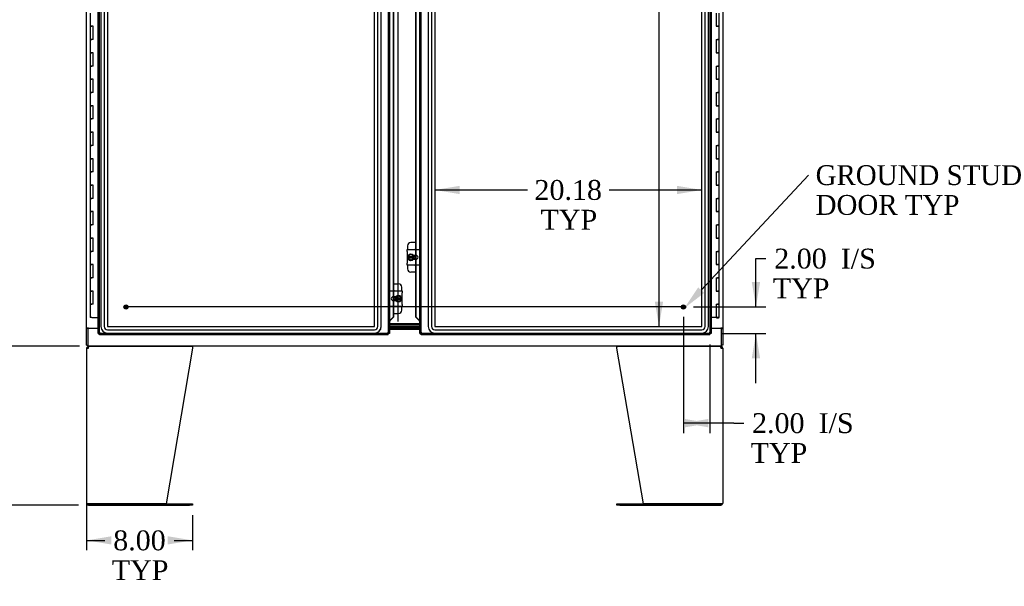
# Model space of a CAD drawing. Header units: inches. Extents: x 1 to 359, y -2 to 239.
# Tile 18 of 46: x 68 to 142, y 72 to 115. Entities that reach past the tile are written whole.
import ezdxf
from ezdxf import colors
from ezdxf.entities.mleader import LeaderData, LeaderLine
from ezdxf.enums import TextEntityAlignment as Align
from ezdxf.lldxf.tags import DXFTag
from ezdxf.math import Vec2, Vec3

# ---------------------------------------------------------------- set-up
doc = ezdxf.new("R2010")
doc.units = ezdxf.units.IN
doc.header["$MEASUREMENT"] = 0
for name, color, linetype in [('COM42667', 7, 'Continuous'), ('COM42780', 7, 'Continuous'), ('COM52167-9', 7, 'Continuous'), ('COM52168-9', 7, 'Continuous'), ('COM54746-56', 7, 'Continuous'), ('COM54926', 7, 'Continuous'), ('COM70098', 7, 'Continuous'), ('COM70220', 7, 'Continuous'), ('COM71188-1', 7, 'Continuous'), ('COM71190-1', 7, 'Continuous'), ('Default', 7, 'Continuous'), ('DV8_Default', 7, 'Continuous'), ('GSK86006', 7, 'Continuous'), ('SCC19011', 7, 'Continuous'), ('SPR20265', 7, 'Continuous'), ('STD26258', 7, 'Continuous'), ('WAF25035', 7, 'Continuous')]:
    doc.layers.add(name, color=color, linetype=linetype)
doc.styles.add('SEACAD_Times_New_Roman', font='times.ttf')
tags = doc.linetypes.add('CENTER2', pattern=[1.125, 0.75, -0.125, 0.125, -0.125]).pattern_tags.tags
tags[10:11] = [DXFTag(74, 4), DXFTag(75, 0), DXFTag(340, '0'), DXFTag(46, 0.0), DXFTag(50, 0.0), DXFTag(44, 0.0), DXFTag(45, 0.0)]
tags[8:9] = [DXFTag(74, 4), DXFTag(75, 0), DXFTag(340, '0'), DXFTag(46, 0.0), DXFTag(50, 0.0), DXFTag(44, 0.0), DXFTag(45, 0.0)]
tags[6:7] = [DXFTag(74, 4), DXFTag(75, 0), DXFTag(340, '0'), DXFTag(46, 0.0), DXFTag(50, 0.0), DXFTag(44, 0.0), DXFTag(45, 0.0)]
tags[4:5] = [DXFTag(74, 4), DXFTag(75, 0), DXFTag(340, '0'), DXFTag(46, 0.0), DXFTag(50, 0.0), DXFTag(44, 0.0), DXFTag(45, 0.0)]
tags = doc.linetypes.add('HIDDEN2', pattern=[0.1875, 0.125, -0.0625]).pattern_tags.tags
tags[6:7] = [DXFTag(74, 4), DXFTag(75, 0), DXFTag(340, '0'), DXFTag(46, 0.0), DXFTag(50, 0.0), DXFTag(44, 0.0), DXFTag(45, 0.0)]
tags[4:5] = [DXFTag(74, 4), DXFTag(75, 0), DXFTag(340, '0'), DXFTag(46, 0.0), DXFTag(50, 0.0), DXFTag(44, 0.0), DXFTag(45, 0.0)]
doc.dimstyles.new('HAMMOND_(STH_-_300x200)', dxfattribs={"dimtxt": 1.5, "dimasz": 1.875, "dimexe": 0.75, "dimexo": 0.75, "dimgap": 0.375, "dimtad": 0, "dimtih": 1, "dimtoh": 1, "dimzin": 0, "dimdsep": 46, "dimtxsty": 'SEACAD_Times_New_Roman', "dimblk1": '_SE_FILLED', "dimblk2": '_SE_FILLED', "dimsah": 1, "dimcen": 0.75, "dimadec": 0, "dimazin": 0, "dimtfac": 0.8, "dimtofl": 0, "dimtmove": 0, "dimatfit": 3, "dimfxl": 0, "dimtolj": 1, "dimtzin": 0, "dimarcsym": 0})

# ---------------------------------------------------------------- blocks, each defined once
blk = doc.blocks.new('SEANNOT_GROUP4')
at = {"layer": 'Default', "color": 7, "linetype": 'CENTER2'}
blk.add_line((118.045, 93.492), (75.785, 93.492), dxfattribs=at)
blk = doc.blocks.new('SE7')
at = {"layer": 'COM42667', "color": 7, "linetype": 'Continuous'}
for p, q in [((97.095, 97.688), (97.095, 97.831)), ((97.095, 97.831), (98.065, 97.831)), ((97.095, 97.688), (97.095, 96.796)), ((98.065, 97.831), (98.065, 97.688)), ((98.065, 96.796), (98.065, 97.688)), ((97.095, 96.653), (97.095, 96.796)), ((97.79, 97.382), (97.591, 97.382)), ((97.591, 97.101), (97.79, 97.101)), ((98.065, 96.796), (98.065, 96.653)), ((98.065, 96.653), (97.095, 96.653)), ((95.765, 94.564), (95.765, 94.707)), ((95.765, 94.707), (96.735, 94.707)), ((95.765, 94.564), (95.765, 93.672)), ((96.735, 94.707), (96.735, 94.564)), ((96.735, 93.672), (96.735, 94.564)), ((96.24, 94.258), (96.04, 94.258)), ((96.04, 93.977), (96.24, 93.977)), ((95.765, 93.529), (95.765, 93.672)), ((96.735, 93.529), (95.765, 93.529)), ((96.735, 93.672), (96.735, 93.529))]:
    blk.add_line(p, q, dxfattribs=at)
for centre, start, end in [((97.79, 97.242), 270, 90), ((96.04, 94.118), 90, 270)]:
    blk.add_arc(centre, 0.14, start, end, dxfattribs=at)
at = {"layer": 'COM42780', "color": 7, "linetype": 'Continuous'}
for p, q in [((97.762, 98.357), (97.384, 98.357)), ((97.134, 98.107), (97.134, 97.831)), ((97.634, 97.382), (97.634, 97.311)), ((97.634, 97.176), (97.634, 97.101)), ((97.134, 96.653), (97.134, 96.377)), ((97.762, 96.127), (97.384, 96.127)), ((96.068, 95.233), (96.446, 95.233)), ((96.696, 94.707), (96.696, 94.983)), ((96.196, 94.184), (96.196, 94.258)), ((96.196, 93.977), (96.196, 94.049)), ((96.068, 93.003), (96.446, 93.003)), ((96.696, 93.253), (96.696, 93.529))]:
    blk.add_line(p, q, dxfattribs=at)
for centre, start, end in [((97.384, 98.107), 90, 180), ((97.884, 97.67), 119.22897, 140.06757), ((97.384, 96.377), 180, 270), ((97.884, 96.814), 219.93243, 240.77103), ((96.446, 94.983), 0, 90), ((95.946, 94.546), 39.93243, 60.90226), ((95.946, 93.69), 299.09774, 320.06757), ((96.446, 93.253), 270, 0)]:
    blk.add_arc(centre, 0.25, start, end, dxfattribs=at)
at = {"layer": 'COM52167-9', "color": 7, "linetype": 'Continuous'}
for p, q in [((98.071, 91.492), (98.071, 149.889)), ((120.071, 149.889), (120.071, 91.492)), ((97.762, 97.831), (97.762, 121.528)), ((97.786, 97.831), (97.786, 121.528)), ((97.762, 97.101), (97.762, 97.382)), ((97.786, 97.101), (97.786, 97.382)), ((97.762, 92.722), (97.762, 96.653)), ((97.786, 92.722), (97.786, 96.653)), ((97.762, 92.722), (97.786, 92.722)), ((97.762, 92.722), (97.986, 92.49)), ((98.011, 92.49), (97.786, 92.722)), ((98.011, 92.49), (97.986, 92.49)), ((98.064, 92.367), (98.064, 91.492)), ((98.214, 91.54), (98.166, 91.492)), ((98.214, 91.54), (98.214, 91.54)), ((98.214, 91.54), (98.214, 91.54)), ((98.214, 91.54), (98.214, 91.54)), ((98.214, 91.54), (98.214, 91.54)), ((119.928, 91.54), (119.928, 91.54)), ((119.928, 91.54), (119.928, 91.54)), ((119.928, 91.54), (119.976, 91.492)), ((119.928, 91.54), (119.928, 91.54)), ((119.929, 91.54), (119.928, 91.54)), ((98.064, 91.492), (98.071, 91.492)), ((98.071, 91.492), (98.127, 91.492)), ((98.166, 91.492), (98.127, 91.492)), ((98.166, 91.492), (98.166, 91.453)), ((98.166, 91.397), (98.166, 91.453)), ((119.976, 91.397), (98.166, 91.397)), ((119.976, 91.492), (119.976, 91.453)), ((119.976, 91.492), (120.015, 91.492)), ((119.976, 91.397), (119.976, 91.453)), ((120.071, 91.492), (120.015, 91.492))]:
    blk.add_line(p, q, dxfattribs=at)
at = {"layer": 'COM52167-9', "color": 7, "linetype": 'HIDDEN2'}
for p, q in [((98.166, 91.493), (98.166, 149.889)), ((119.976, 149.889), (119.976, 91.493)), ((97.762, 97.382), (97.762, 97.831)), ((97.786, 97.382), (97.786, 97.831)), ((97.762, 96.653), (97.762, 97.101)), ((97.786, 96.653), (97.786, 97.101)), ((98.064, 92.367), (98.146, 92.367)), ((98.146, 92.367), (98.146, 91.492)), ((119.976, 91.492), (98.166, 91.492))]:
    blk.add_line(p, q, dxfattribs=at)
at = {"layer": 'COM52167-9', "color": 7, "linetype": 'Continuous'}
for centre, radius, start, end in [((97.422, 92.16), 0.675, 17.8886, 29.28531), ((98.696, 90.562), 1.09, 116.23673, 121.43872), ((97.236, 92.022), 1.09, 328.56128, 333.76327), ((120.906, 92.022), 1.09, 206.23673, 211.43872), ((119.447, 90.562), 1.09, 58.56128, 63.76327)]:
    blk.add_arc(centre, radius, start, end, dxfattribs=at)
for points in [[(97.986, 92.49), (97.999, 92.481), (98.013, 92.472), (98.027, 92.463)], [(98.026, 92.463), (98.029, 92.461), (98.032, 92.459), (98.034, 92.458)]]:
    blk.add_open_spline(points, degree=3, dxfattribs=at)
at = {"layer": 'COM52167-9', "color": 7, "linetype": 'HIDDEN2'}
for points, knots in [([(98.027, 92.463), (98.029, 92.462), (98.03, 92.461), (98.047, 92.449), (98.063, 92.439), (98.091, 92.419), (98.104, 92.408), (98.128, 92.388), (98.138, 92.378), (98.146, 92.367)], [0.2221477, 0.2221477, 0.2221477, 0.2221477, 0.25, 0.25, 0.5, 0.5, 0.75, 0.75, 1, 1, 1, 1]), ([(98.034, 92.458), (98.034, 92.457), (98.037, 92.455), (98.038, 92.453), (98.038, 92.452)], [0.1842927, 0.1842927, 0.1842927, 0.1842927, 0.2257063, 0.461315, 0.461315, 0.461315, 0.461315])]:
    blk.add_open_spline(points, degree=3, knots=knots, dxfattribs=at)
blk.add_open_spline([(98.037, 92.449), (98.036, 92.448), (98.034, 92.448), (98.032, 92.448)], degree=3, dxfattribs=at)
at = {"layer": 'COM52168-9', "color": 7, "linetype": 'Continuous'}
for p, q in [((73.759, 91.492), (73.759, 149.889)), ((95.759, 149.889), (95.759, 91.492)), ((96.043, 118.404), (96.043, 94.707)), ((96.068, 118.404), (96.068, 94.707)), ((96.043, 94.258), (96.043, 93.977)), ((96.068, 94.258), (96.068, 93.977)), ((96.043, 93.529), (96.043, 92.722)), ((96.068, 93.529), (96.068, 92.722)), ((95.766, 91.492), (95.766, 92.367)), ((95.819, 92.49), (96.043, 92.722)), ((95.819, 92.49), (95.844, 92.49)), ((96.068, 92.722), (95.844, 92.49)), ((96.068, 92.722), (96.043, 92.722)), ((73.901, 91.54), (73.854, 91.492)), ((73.901, 91.54), (73.901, 91.54)), ((73.901, 91.54), (73.902, 91.54)), ((73.902, 91.54), (73.901, 91.54)), ((73.902, 91.54), (73.902, 91.54)), ((95.616, 91.54), (95.616, 91.54)), ((95.616, 91.54), (95.616, 91.54)), ((95.616, 91.54), (95.616, 91.54)), ((95.616, 91.54), (95.616, 91.54)), ((95.616, 91.54), (95.616, 91.54)), ((95.629, 91.527), (95.664, 91.492)), ((73.759, 91.492), (73.815, 91.492)), ((73.854, 91.492), (73.815, 91.492)), ((73.854, 91.492), (73.854, 91.453)), ((73.854, 91.397), (73.854, 91.453)), ((95.664, 91.397), (73.854, 91.397)), ((95.664, 91.492), (95.703, 91.492)), ((95.664, 91.492), (95.664, 91.453)), ((95.664, 91.397), (95.664, 91.453)), ((95.759, 91.492), (95.703, 91.492)), ((95.759, 91.492), (95.766, 91.492))]:
    blk.add_line(p, q, dxfattribs=at)
at = {"layer": 'COM52168-9', "color": 7, "linetype": 'HIDDEN2'}
for p, q in [((73.854, 91.493), (73.854, 149.889)), ((95.664, 149.889), (95.664, 91.493)), ((96.043, 94.707), (96.043, 94.258)), ((96.068, 94.707), (96.068, 94.258)), ((96.043, 93.977), (96.043, 93.529)), ((96.068, 93.977), (96.068, 93.529)), ((95.766, 92.367), (95.684, 92.367)), ((95.684, 91.492), (95.684, 92.367)), ((95.619, 91.537), (95.629, 91.527)), ((95.664, 91.492), (73.854, 91.492))]:
    blk.add_line(p, q, dxfattribs=at)
at = {"layer": 'COM52168-9', "color": 7, "linetype": 'Continuous'}
for centre, radius, start, end in [((96.408, 92.16), 0.675, 150.71469, 162.1114), ((74.383, 90.562), 1.09, 116.23673, 121.43872), ((72.924, 92.022), 1.09, 328.56128, 333.76327), ((95.134, 90.562), 1.09, 58.56128, 63.76327), ((96.594, 92.022), 1.09, 206.23673, 211.43872)]:
    blk.add_arc(centre, radius, start, end, dxfattribs=at)
at = {"layer": 'COM52168-9', "color": 7, "linetype": 'HIDDEN2'}
for points, knots in [([(95.684, 92.367), (95.692, 92.378), (95.702, 92.388), (95.725, 92.408), (95.739, 92.419), (95.767, 92.439), (95.783, 92.449), (95.8, 92.461), (95.801, 92.462), (95.803, 92.463)], [0, 0, 0, 0, 0.25, 0.25, 0.5, 0.5, 0.75, 0.75, 0.7778523, 0.7778523, 0.7778523, 0.7778523]), ([(95.792, 92.452), (95.792, 92.453), (95.794, 92.456), (95.8, 92.461), (95.803, 92.463)], [0.538685, 0.538685, 0.538685, 0.538685, 0.7742937, 1, 1, 1, 1])]:
    blk.add_open_spline(points, degree=3, knots=knots, dxfattribs=at)
blk.add_open_spline([(95.798, 92.448), (95.796, 92.448), (95.794, 92.448), (95.793, 92.449)], degree=3, dxfattribs=at)
at = {"layer": 'COM52168-9', "color": 7, "linetype": 'Continuous'}
blk.add_open_spline([(95.803, 92.463), (95.817, 92.472), (95.83, 92.481), (95.844, 92.49)], degree=3, dxfattribs=at)
at = {"layer": 'COM54746-56', "color": 7, "linetype": 'Continuous'}
for p, q in [((73.157, 115.691), (73.157, 114.691)), ((120.44, 115.691), (120.44, 114.691)), ((120.673, 114.691), (120.673, 115.691)), ((73.157, 114.691), (73.274, 114.691)), ((73.274, 114.691), (73.157, 114.691)), ((73.157, 114.691), (73.157, 113.691)), ((73.39, 114.691), (73.274, 114.691)), ((73.39, 113.691), (73.39, 114.691)), ((120.44, 114.691), (120.556, 114.691)), ((120.673, 114.691), (120.556, 114.691)), ((120.556, 114.691), (120.673, 114.691)), ((120.673, 113.691), (120.673, 114.691)), ((73.157, 113.691), (73.274, 113.691)), ((73.157, 113.691), (73.157, 112.691)), ((73.274, 113.691), (73.157, 113.691)), ((73.39, 113.691), (73.274, 113.691)), ((120.44, 113.691), (120.44, 112.691)), ((120.44, 113.691), (120.556, 113.691)), ((120.673, 113.691), (120.556, 113.691)), ((120.556, 113.691), (120.673, 113.691)), ((120.673, 112.691), (120.673, 113.691)), ((73.157, 112.691), (73.274, 112.691)), ((73.274, 112.691), (73.157, 112.691)), ((73.157, 112.691), (73.157, 111.691)), ((73.39, 112.691), (73.274, 112.691)), ((73.39, 111.691), (73.39, 112.691)), ((120.44, 112.691), (120.556, 112.691)), ((120.673, 112.691), (120.556, 112.691)), ((120.556, 112.691), (120.673, 112.691)), ((120.673, 111.691), (120.673, 112.691)), ((73.157, 111.691), (73.274, 111.691)), ((73.157, 111.691), (73.157, 110.691)), ((73.274, 111.691), (73.157, 111.691)), ((73.39, 111.691), (73.274, 111.691)), ((120.44, 111.691), (120.44, 110.691)), ((120.44, 111.691), (120.556, 111.691)), ((120.673, 111.691), (120.556, 111.691)), ((120.556, 111.691), (120.673, 111.691)), ((120.673, 110.691), (120.673, 111.691)), ((73.157, 110.691), (73.274, 110.691)), ((73.274, 110.691), (73.157, 110.691)), ((73.157, 110.691), (73.157, 109.691)), ((73.39, 110.691), (73.274, 110.691)), ((73.39, 109.691), (73.39, 110.691)), ((120.44, 110.691), (120.556, 110.691)), ((120.673, 110.691), (120.556, 110.691)), ((120.556, 110.691), (120.673, 110.691)), ((120.673, 109.691), (120.673, 110.691)), ((73.157, 109.691), (73.274, 109.691)), ((73.157, 109.691), (73.157, 108.691)), ((73.274, 109.691), (73.157, 109.691)), ((73.39, 109.691), (73.274, 109.691)), ((120.44, 109.691), (120.44, 108.691)), ((120.44, 109.691), (120.556, 109.691)), ((120.673, 109.691), (120.556, 109.691)), ((120.556, 109.691), (120.673, 109.691)), ((120.673, 108.691), (120.673, 109.691)), ((73.157, 108.691), (73.274, 108.691)), ((73.274, 108.691), (73.157, 108.691)), ((73.157, 108.691), (73.157, 107.691)), ((73.39, 108.691), (73.274, 108.691)), ((73.39, 107.691), (73.39, 108.691)), ((120.44, 108.691), (120.556, 108.691)), ((120.673, 108.691), (120.556, 108.691)), ((120.556, 108.691), (120.673, 108.691)), ((120.673, 107.691), (120.673, 108.691)), ((73.157, 107.691), (73.274, 107.691)), ((73.157, 107.691), (73.157, 106.691)), ((73.274, 107.691), (73.157, 107.691)), ((73.39, 107.691), (73.274, 107.691)), ((120.44, 107.691), (120.44, 106.691)), ((120.44, 107.691), (120.556, 107.691)), ((120.673, 107.691), (120.556, 107.691)), ((120.556, 107.691), (120.673, 107.691)), ((120.673, 106.691), (120.673, 107.691)), ((73.157, 106.691), (73.274, 106.691)), ((73.274, 106.691), (73.157, 106.691)), ((73.157, 106.691), (73.157, 105.691)), ((73.39, 106.691), (73.274, 106.691)), ((73.39, 105.691), (73.39, 106.691)), ((120.44, 106.691), (120.556, 106.691)), ((120.673, 106.691), (120.556, 106.691)), ((120.556, 106.691), (120.673, 106.691)), ((120.673, 105.691), (120.673, 106.691)), ((73.157, 105.691), (73.274, 105.691)), ((73.157, 105.691), (73.157, 104.691)), ((73.274, 105.691), (73.157, 105.691)), ((73.39, 105.691), (73.274, 105.691)), ((120.44, 105.691), (120.44, 104.691)), ((120.44, 105.691), (120.556, 105.691)), ((120.673, 105.691), (120.556, 105.691)), ((120.556, 105.691), (120.673, 105.691)), ((120.673, 104.691), (120.673, 105.691)), ((73.157, 104.691), (73.274, 104.691)), ((73.274, 104.691), (73.157, 104.691)), ((73.157, 104.691), (73.157, 103.691)), ((73.39, 104.691), (73.274, 104.691)), ((73.39, 103.691), (73.39, 104.691)), ((120.44, 104.691), (120.556, 104.691)), ((120.673, 104.691), (120.556, 104.691)), ((120.556, 104.691), (120.673, 104.691)), ((120.673, 103.691), (120.673, 104.691)), ((73.157, 103.691), (73.274, 103.691)), ((73.157, 103.691), (73.157, 102.691)), ((73.274, 103.691), (73.157, 103.691)), ((73.39, 103.691), (73.274, 103.691)), ((120.44, 103.691), (120.44, 102.691)), ((120.44, 103.691), (120.556, 103.691)), ((120.673, 103.691), (120.556, 103.691)), ((120.556, 103.691), (120.673, 103.691)), ((120.673, 102.691), (120.673, 103.691)), ((73.157, 102.691), (73.274, 102.691)), ((73.274, 102.691), (73.157, 102.691)), ((73.157, 102.691), (73.157, 101.691)), ((73.39, 102.691), (73.274, 102.691)), ((73.39, 101.691), (73.39, 102.691)), ((120.44, 102.691), (120.556, 102.691)), ((120.673, 102.691), (120.556, 102.691)), ((120.556, 102.691), (120.673, 102.691)), ((120.673, 101.691), (120.673, 102.691)), ((73.157, 101.691), (73.274, 101.691)), ((73.157, 101.691), (73.157, 100.691)), ((73.274, 101.691), (73.157, 101.691)), ((73.39, 101.691), (73.274, 101.691)), ((120.44, 101.691), (120.44, 100.691)), ((120.44, 101.691), (120.556, 101.691)), ((120.673, 101.691), (120.556, 101.691)), ((120.556, 101.691), (120.673, 101.691)), ((120.673, 100.691), (120.673, 101.691)), ((73.157, 100.691), (73.274, 100.691)), ((73.274, 100.691), (73.157, 100.691)), ((73.157, 100.691), (73.157, 99.691)), ((73.39, 100.691), (73.274, 100.691)), ((73.39, 99.691), (73.39, 100.691)), ((120.44, 100.691), (120.556, 100.691)), ((120.673, 100.691), (120.556, 100.691)), ((120.556, 100.691), (120.673, 100.691)), ((120.673, 99.691), (120.673, 100.691)), ((73.157, 99.691), (73.274, 99.691)), ((73.157, 99.691), (73.157, 98.691)), ((73.274, 99.691), (73.157, 99.691)), ((73.39, 99.691), (73.274, 99.691)), ((120.44, 99.691), (120.44, 98.691)), ((120.44, 99.691), (120.556, 99.691)), ((120.673, 99.691), (120.556, 99.691)), ((120.556, 99.691), (120.673, 99.691)), ((120.673, 98.691), (120.673, 99.691)), ((73.157, 98.691), (73.274, 98.691)), ((73.274, 98.691), (73.157, 98.691)), ((73.157, 98.691), (73.157, 97.691)), ((73.39, 98.691), (73.274, 98.691)), ((73.39, 97.691), (73.39, 98.691)), ((120.44, 98.691), (120.556, 98.691)), ((120.673, 98.691), (120.556, 98.691)), ((120.556, 98.691), (120.673, 98.691)), ((120.673, 97.691), (120.673, 98.691)), ((73.157, 97.691), (73.274, 97.691)), ((73.157, 97.691), (73.157, 96.691)), ((73.274, 97.691), (73.157, 97.691)), ((73.39, 97.691), (73.274, 97.691)), ((120.44, 97.691), (120.44, 96.691)), ((120.44, 97.691), (120.556, 97.691)), ((120.673, 97.691), (120.556, 97.691)), ((120.556, 97.691), (120.673, 97.691)), ((120.673, 96.691), (120.673, 97.691)), ((73.157, 96.691), (73.274, 96.691)), ((73.274, 96.691), (73.157, 96.691)), ((73.157, 96.691), (73.157, 95.691)), ((73.39, 96.691), (73.274, 96.691)), ((73.39, 95.691), (73.39, 96.691)), ((120.44, 96.691), (120.556, 96.691)), ((120.673, 96.691), (120.556, 96.691)), ((120.556, 96.691), (120.673, 96.691)), ((120.673, 95.691), (120.673, 96.691)), ((73.157, 95.691), (73.274, 95.691)), ((73.157, 95.691), (73.157, 94.691)), ((73.274, 95.691), (73.157, 95.691)), ((73.39, 95.691), (73.274, 95.691)), ((120.44, 95.691), (120.44, 94.691)), ((120.44, 95.691), (120.556, 95.691)), ((120.673, 95.691), (120.556, 95.691)), ((120.556, 95.691), (120.673, 95.691)), ((120.673, 94.691), (120.673, 95.691)), ((73.157, 94.691), (73.274, 94.691)), ((73.274, 94.691), (73.157, 94.691)), ((73.157, 94.691), (73.157, 93.691)), ((73.39, 94.691), (73.274, 94.691)), ((73.39, 93.691), (73.39, 94.691)), ((120.44, 94.691), (120.556, 94.691)), ((120.673, 94.691), (120.556, 94.691)), ((120.556, 94.691), (120.673, 94.691)), ((120.673, 93.691), (120.673, 94.691)), ((73.157, 93.691), (73.274, 93.691)), ((73.157, 93.691), (73.157, 92.691)), ((73.274, 93.691), (73.157, 93.691)), ((73.39, 93.691), (73.274, 93.691)), ((120.44, 93.691), (120.44, 92.691)), ((120.44, 93.691), (120.556, 93.691)), ((120.673, 93.691), (120.556, 93.691)), ((120.556, 93.691), (120.673, 93.691)), ((120.673, 92.691), (120.673, 93.691)), ((73.274, 92.691), (73.157, 92.691)), ((73.274, 92.691), (73.759, 92.691)), ((120.44, 92.691), (120.071, 92.691)), ((120.673, 92.691), (120.44, 92.691)), ((120.494, 92.656), (120.494, 92.682)), ((120.494, 92.682), (120.544, 92.682)), ((120.544, 92.656), (120.494, 92.656)), ((120.506, 92.691), (120.506, 92.682)), ((120.569, 92.682), (120.544, 92.682)), ((120.569, 92.656), (120.544, 92.656)), ((120.569, 92.682), (120.619, 92.682)), ((120.619, 92.656), (120.569, 92.656)), ((120.606, 92.682), (120.606, 92.691)), ((120.619, 92.682), (120.619, 92.656))]:
    blk.add_line(p, q, dxfattribs=at)
at = {"layer": 'COM54926', "color": 7, "linetype": 'Continuous'}
for p, q in [((72.884, 90.379), (72.884, 78.665)), ((72.884, 90.379), (73.027, 90.379)), ((72.989, 90.409), (72.913, 90.467)), ((73.027, 90.427), (73.027, 90.522)), ((73.027, 90.379), (73.027, 90.467)), ((73.027, 90.379), (73.027, 90.379)), ((73.084, 90.522), (80.873, 90.522)), ((80.884, 90.379), (78.884, 78.617)), ((80.884, 90.467), (80.884, 90.379)), ((112.946, 90.379), (112.946, 90.467)), ((114.946, 78.617), (112.946, 90.379)), ((112.957, 90.522), (120.746, 90.522)), ((120.803, 90.427), (120.803, 90.522)), ((120.803, 90.467), (120.803, 90.379)), ((120.803, 90.379), (120.946, 90.379)), ((120.803, 90.379), (120.803, 90.379)), ((120.841, 90.409), (120.917, 90.467)), ((120.946, 90.379), (120.946, 78.665)), ((73.027, 78.617), (72.892, 78.617)), ((72.892, 78.617), (73.027, 78.617)), ((78.884, 78.617), (73.027, 78.617)), ((73.027, 78.617), (80.663, 78.617)), ((73.027, 78.522), (80.663, 78.522)), ((80.663, 78.617), (80.883, 78.617)), ((80.883, 78.522), (80.663, 78.522)), ((80.883, 78.617), (80.883, 78.522)), ((112.947, 78.522), (112.947, 78.617)), ((112.947, 78.617), (113.167, 78.617)), ((113.167, 78.522), (112.947, 78.522)), ((113.167, 78.617), (120.803, 78.617)), ((113.167, 78.522), (120.803, 78.522)), ((120.803, 78.617), (114.946, 78.617)), ((120.803, 78.617), (120.938, 78.617)), ((120.938, 78.617), (120.803, 78.617))]:
    blk.add_line(p, q, dxfattribs=at)
for centre, radius, start, end in [((73.027, 90.379), 0.143, 142.41616, 180), ((73.027, 90.379), 0.143, 90, 142.41616), ((73.027, 90.379), 0.048, 142.41616, 180), ((73.027, 90.379), 0.048, 90.00014, 142.41602), ((120.803, 90.379), 0.143, 37.58384, 90), ((120.803, 90.379), 0.048, 37.58398, 89.99986), ((120.803, 90.379), 0.048, 0, 37.58384), ((120.803, 90.379), 0.143, 0, 37.58384), ((73.027, 78.665), 0.143, 180, 199.61294), ((73.027, 78.665), 0.143, 199.61294, 270), ((120.803, 78.665), 0.143, 270, 340.38706), ((120.803, 78.665), 0.143, 340.38706, 0)]:
    blk.add_arc(centre, radius, start, end, dxfattribs=at)
for centre, major_axis, start_param, end_param in [((73.027, 78.665), (0.143, 0), 3.141593, 3.483903), ((120.803, 78.665), (-0.143, 0), 2.799282, 3.141593)]:
    blk.add_ellipse(centre, major_axis=major_axis, ratio=0.99836, start_param=start_param, end_param=end_param, dxfattribs=at)
for points in [[(73.027, 90.467), (73.036, 90.484), (73.046, 90.498), (73.065, 90.517), (73.075, 90.522), (73.084, 90.522)], [(80.873, 90.522), (80.875, 90.522), (80.877, 90.517), (80.88, 90.498), (80.882, 90.484), (80.884, 90.467)], [(112.957, 90.522), (112.955, 90.522), (112.953, 90.517), (112.95, 90.498), (112.948, 90.484), (112.946, 90.467)], [(112.946, 90.467), (112.948, 90.484), (112.95, 90.498), (112.953, 90.517), (112.955, 90.522), (112.957, 90.522)], [(120.746, 90.522), (120.755, 90.522), (120.765, 90.517), (120.784, 90.498), (120.794, 90.484), (120.803, 90.467)]]:
    blk.add_open_spline(points, degree=3, knots=[0, 0, 0, 0, 0.5, 0.5, 1, 1, 1, 1], dxfattribs=at)
at = {"layer": 'COM70098', "color": 7, "linetype": 'Continuous'}
for p, q in [((98.064, 92.212), (95.766, 92.212)), ((98.064, 92.117), (95.766, 92.117)), ((95.766, 91.992), (98.064, 91.992)), ((95.766, 91.897), (98.064, 91.897))]:
    blk.add_line(p, q, dxfattribs=at)
at = {"layer": 'COM70220', "color": 7, "linetype": 'HIDDEN2'}
for p, q in [((73.961, 149.158), (73.961, 92.011)), ((73.962, 149.158), (73.962, 92.011)), ((74.211, 149.158), (74.211, 92.011)), ((74.46, 149.158), (74.46, 92.011)), ((74.461, 149.158), (74.461, 92.011)), ((94.639, 92.011), (94.639, 149.158)), ((94.64, 92.011), (94.64, 149.158)), ((94.889, 92.011), (94.889, 149.158)), ((95.138, 92.011), (95.138, 149.158)), ((95.139, 92.011), (95.139, 149.158)), ((98.691, 149.158), (98.691, 92.011)), ((98.692, 149.158), (98.692, 92.011)), ((98.941, 149.158), (98.941, 92.011)), ((99.19, 149.158), (99.19, 92.011)), ((99.191, 149.158), (99.191, 92.011)), ((119.369, 92.011), (119.369, 149.158)), ((119.37, 92.011), (119.37, 149.158)), ((119.619, 92.011), (119.619, 149.158)), ((119.868, 92.011), (119.868, 149.158)), ((119.869, 92.011), (119.869, 149.158)), ((74.461, 92.011), (94.639, 92.011)), ((74.461, 92.01), (94.639, 92.01)), ((74.461, 91.761), (94.639, 91.761)), ((74.461, 91.512), (94.639, 91.512)), ((74.461, 91.511), (94.639, 91.511)), ((99.191, 92.011), (119.369, 92.011)), ((99.191, 92.01), (119.369, 92.01)), ((99.191, 91.761), (119.369, 91.761)), ((99.191, 91.512), (119.369, 91.512)), ((99.191, 91.511), (119.369, 91.511))]:
    blk.add_line(p, q, dxfattribs=at)
for centre, radius, start, end in [((74.461, 92.011), 0.5, 180, 270), ((74.461, 92.011), 0.499, 180, 270), ((74.461, 92.011), 0.25, 180, 270), ((74.461, 92.011), 0.001, 180, 270), ((94.639, 92.011), 0.5, 270, 0), ((94.639, 92.011), 0.001, 270, 0), ((94.639, 92.011), 0.25, 270, 0), ((94.639, 92.011), 0.499, 270, 0), ((99.191, 92.011), 0.5, 180, 270), ((99.191, 92.011), 0.499, 180, 270), ((99.191, 92.011), 0.25, 180, 270), ((99.191, 92.011), 0.001, 180, 270), ((119.369, 92.011), 0.5, 270, 0), ((119.369, 92.011), 0.001, 270, 0), ((119.369, 92.011), 0.25, 270, 0), ((119.369, 92.011), 0.499, 270, 0)]:
    blk.add_arc(centre, radius, start, end, dxfattribs=at)
at = {"layer": 'COM71188-1', "color": 7, "linetype": 'Continuous'}
for p, q in [((72.884, 91.897), (72.884, 149.272)), ((120.946, 149.272), (120.946, 91.897)), ((72.884, 91.897), (72.884, 91.867)), ((73.027, 91.897), (72.884, 91.897)), ((72.884, 90.617), (72.884, 91.867)), ((72.979, 91.867), (72.884, 91.867)), ((72.979, 91.897), (72.979, 91.867)), ((73.027, 91.897), (73.759, 91.897)), ((120.071, 91.897), (120.803, 91.897)), ((120.946, 91.897), (120.803, 91.897)), ((120.851, 91.867), (120.851, 91.897)), ((120.852, 91.867), (120.946, 91.867)), ((120.946, 91.867), (120.946, 91.897)), ((120.946, 91.867), (120.946, 90.617)), ((72.884, 90.617), (72.979, 90.617)), ((120.946, 90.617), (120.852, 90.617))]:
    blk.add_line(p, q, dxfattribs=at)
at = {"layer": 'COM71190-1', "color": 7, "linetype": 'Continuous'}
for p, q in [((72.979, 91.867), (72.979, 90.665)), ((73.759, 91.867), (72.979, 91.867)), ((95.766, 91.802), (98.064, 91.802)), ((120.852, 91.867), (120.071, 91.867)), ((120.852, 90.665), (120.852, 91.867)), ((72.979, 90.665), (72.979, 90.522)), ((120.852, 90.522), (72.979, 90.522)), ((120.852, 90.522), (120.852, 90.665))]:
    blk.add_line(p, q, dxfattribs=at)
at = {"layer": 'DV8_Default', "color": 7, "linetype": 'HIDDEN2'}
blk.add_line((96.397, 148.984), (96.397, 92.397), dxfattribs=at)
at = {"layer": 'GSK86006', "color": 7, "linetype": 'Continuous'}
for p, q in [((98.064, 92.117), (95.766, 92.117)), ((98.064, 91.992), (95.766, 91.992))]:
    blk.add_line(p, q, dxfattribs=at)
at = {"layer": 'SCC19011', "color": 7, "linetype": 'Continuous'}
for p, q in [((97.384, 97.483), (97.169, 97.351)), ((97.599, 97.351), (97.384, 97.483)), ((97.169, 97.351), (97.169, 97.276)), ((97.169, 97.276), (97.169, 97.208)), ((97.189, 97.276), (97.169, 97.276)), ((97.169, 97.208), (97.169, 97.133)), ((97.169, 97.208), (97.189, 97.208)), ((97.169, 97.133), (97.384, 97.001)), ((97.2, 97.276), (97.189, 97.276)), ((97.189, 97.208), (97.2, 97.208)), ((97.568, 97.276), (97.2, 97.276)), ((97.2, 97.208), (97.568, 97.208)), ((97.384, 97.001), (97.599, 97.133)), ((97.578, 97.276), (97.568, 97.276)), ((97.568, 97.208), (97.578, 97.208)), ((97.599, 97.276), (97.578, 97.276)), ((97.578, 97.208), (97.599, 97.208)), ((97.599, 97.276), (97.599, 97.351)), ((97.599, 97.208), (97.599, 97.276)), ((97.599, 97.133), (97.599, 97.208)), ((96.446, 94.359), (96.231, 94.227)), ((96.231, 94.227), (96.231, 94.152)), ((96.231, 94.152), (96.231, 94.084)), ((96.252, 94.152), (96.231, 94.152)), ((96.231, 94.084), (96.231, 94.009)), ((96.231, 94.084), (96.252, 94.084)), ((96.231, 94.009), (96.446, 93.877)), ((96.262, 94.152), (96.252, 94.152)), ((96.252, 94.084), (96.262, 94.084)), ((96.631, 94.152), (96.262, 94.152)), ((96.262, 94.084), (96.631, 94.084)), ((96.661, 94.227), (96.446, 94.359)), ((96.446, 93.877), (96.661, 94.009)), ((96.641, 94.152), (96.631, 94.152)), ((96.631, 94.084), (96.641, 94.084)), ((96.661, 94.152), (96.641, 94.152)), ((96.641, 94.084), (96.661, 94.084)), ((96.661, 94.152), (96.661, 94.227)), ((96.661, 94.084), (96.661, 94.152)), ((96.661, 94.009), (96.661, 94.084))]:
    blk.add_line(p, q, dxfattribs=at)
for centre, radius, start, end in [((97.384, 97.242), 0.187, 10.44743, 169.55257), ((97.384, 97.242), 0.187, 190.44743, 349.55257), ((96.446, 94.118), 0.188, 10.44743, 169.55257), ((96.446, 94.118), 0.187, 190.44743, 349.55257)]:
    blk.add_arc(centre, radius, start, end, dxfattribs=at)
at = {"layer": 'SPR20265', "color": 7, "linetype": 'Continuous'}
for points, knots in [([(97.592, 97.1), (97.609, 97.125), (97.635, 97.181), (97.64, 97.275), (97.619, 97.343), (97.599, 97.377), (97.594, 97.383)], [0.7674218, 0.7674218, 0.7674218, 0.7674218, 0.77798983, 0.7890906, 0.80019147, 0.80289251, 0.80289251, 0.80289251, 0.80289251]), ([(97.602, 97.101), (97.614, 97.12), (97.636, 97.166), (97.65, 97.245), (97.635, 97.327), (97.613, 97.368), (97.602, 97.383)], [0.95809881, 0.95809881, 0.95809881, 0.95809881, 0.9661238, 0.97598802, 0.98694613, 0.99365696, 0.99365696, 0.99365696, 0.99365696]), ([(96.228, 94.259), (96.216, 94.24), (96.194, 94.194), (96.181, 94.115), (96.195, 94.033), (96.218, 93.992), (96.228, 93.977)], [0.95809881, 0.95809881, 0.95809881, 0.95809881, 0.9661238, 0.97598802, 0.98694613, 0.99365696, 0.99365696, 0.99365696, 0.99365696]), ([(96.238, 94.26), (96.221, 94.235), (96.196, 94.178), (96.19, 94.085), (96.212, 94.016), (96.232, 93.983), (96.236, 93.977)], [0.7674218, 0.7674218, 0.7674218, 0.7674218, 0.77798983, 0.7890906, 0.80019147, 0.80289251, 0.80289251, 0.80289251, 0.80289251])]:
    blk.add_open_spline(points, degree=3, knots=knots, dxfattribs=at)
at = {"layer": 'STD26258', "color": 7, "linetype": 'HIDDEN2'}
for centre, radius in [((75.854, 93.492), 0.156), ((75.854, 93.492), 0.125), ((75.854, 93.492), 0.0944), ((117.976, 93.492), 0.156), ((117.976, 93.492), 0.125), ((117.976, 93.492), 0.0944)]:
    blk.add_circle(centre, radius, dxfattribs=at)
at = {"layer": 'WAF25035', "color": 7, "linetype": 'Continuous'}
for centre in [(97.384, 97.242), (96.446, 94.118)]:
    blk.add_circle(centre, 0.25, dxfattribs=at)
blk = doc.blocks.new('DMBLK3361')
at = {"layer": 'Default', "linetype": 'Continuous'}
for points in [[(61.802, 148.772), (62.427, 148.772), (62.114, 150.647)], [(61.802, 92.397), (62.114, 90.522), (62.427, 92.397)]]:
    blk.add_hatch(color=7, dxfattribs=at).paths.add_polyline_path(points)
at = {"layer": 'Default', "color": 7, "linetype": 'Continuous'}
for p, q in [((72.229, 150.647), (61.364, 150.647)), ((62.114, 150.647), (62.114, 121.86)), ((62.114, 119.835), (62.114, 90.522)), ((72.229, 90.522), (61.364, 90.522))]:
    blk.add_line(p, q, dxfattribs=at)
at = {"layer": 'Default', "color": 7, "linetype": 'Continuous', "style": 'SEACAD_Times_New_Roman'}
blk.add_text('60.13', height=1.5, dxfattribs=at).set_placement((59.555, 121.335), align=Align.TOP_LEFT)
blk = doc.blocks.new('_SE_FILLED')
at = {"color": 0}
blk.add_line((0, 0), (-1, 0), dxfattribs=at)
blk.add_solid([(0, 0), (-1, -0.1665), (-1, 0.1665), (0, 0)], dxfattribs=at)
blk = doc.blocks.new('DMBLK3377')
at = {"layer": 'Default', "linetype": 'Continuous'}
for points in [[(123.766, 95.367), (123.141, 95.367), (123.453, 93.492)], [(123.766, 89.617), (123.453, 91.492), (123.141, 89.617)]]:
    blk.add_hatch(color=7, dxfattribs=at).paths.add_polyline_path(points)
at = {"layer": 'Default', "color": 7, "linetype": 'Continuous'}
for p, q in [((123.453, 97.144), (124.203, 97.144)), ((123.453, 93.492), (123.453, 97.144)), ((118.726, 93.492), (124.203, 93.492)), ((120.821, 91.492), (124.203, 91.492)), ((123.453, 87.742), (123.453, 91.492))]:
    blk.add_line(p, q, dxfattribs=at)
at = {"layer": 'Default', "color": 7, "linetype": 'Continuous', "style": 'SEACAD_Times_New_Roman'}
for s, p in [('2.00', (124.835, 97.894)), ('I/S', (129.866, 97.894)), ('TYP', (124.728, 95.644))]:
    blk.add_text(s, height=1.5, dxfattribs=at).set_placement(p, align=Align.TOP_LEFT)
blk = doc.blocks.new('DMBLK3378')
at = {"layer": 'Default', "linetype": 'Continuous'}
for points in [[(119.851, 84.402), (119.851, 85.027), (117.976, 84.715)], [(118.101, 84.402), (119.976, 84.715), (118.101, 85.027)]]:
    blk.add_hatch(color=7, dxfattribs=at).paths.add_polyline_path(points)
at = {"layer": 'Default', "color": 7, "linetype": 'Continuous'}
for p, q in [((117.976, 92.742), (117.976, 83.965)), ((119.976, 90.647), (119.976, 83.965)), ((121.778, 84.715), (117.976, 84.715)), ((121.778, 84.715), (122.528, 84.715))]:
    blk.add_line(p, q, dxfattribs=at)
at = {"layer": 'Default', "color": 7, "linetype": 'Continuous', "style": 'SEACAD_Times_New_Roman'}
for s, p in [('I/S', (128.19, 85.465)), ('2.00', (123.159, 85.465)), ('TYP', (123.053, 83.215))]:
    blk.add_text(s, height=1.5, dxfattribs=at).set_placement(p, align=Align.TOP_LEFT)
blk = doc.blocks.new('DMBLK3384')
at = {"layer": 'Default', "linetype": 'Continuous'}
for points in [[(61.802, 88.647), (62.427, 88.647), (62.114, 90.522)], [(61.802, 80.397), (62.114, 78.522), (62.427, 80.397)]]:
    blk.add_hatch(color=7, dxfattribs=at).paths.add_polyline_path(points)
at = {"layer": 'Default', "color": 7, "linetype": 'Continuous'}
for p, q in [((72.334, 90.522), (61.364, 90.522)), ((62.114, 85.797), (62.114, 90.522)), ((62.114, 78.522), (62.114, 83.772)), ((72.277, 78.522), (61.364, 78.522))]:
    blk.add_line(p, q, dxfattribs=at)
at = {"layer": 'Default', "color": 7, "linetype": 'Continuous', "style": 'SEACAD_Times_New_Roman'}
blk.add_text('12.00', height=1.5, dxfattribs=at).set_placement((59.555, 85.272), align=Align.TOP_LEFT)
blk = doc.blocks.new('DMBLK3385')
at = {"layer": 'Default', "linetype": 'Continuous'}
for points in [[(74.759, 75.547), (74.759, 76.172), (72.884, 75.86)], [(79.008, 75.547), (80.883, 75.86), (79.008, 76.172)]]:
    blk.add_hatch(color=7, dxfattribs=at).paths.add_polyline_path(points)
at = {"layer": 'Default', "color": 7, "linetype": 'Continuous'}
for p, q in [((72.884, 89.867), (72.884, 75.11)), ((80.883, 77.772), (80.883, 75.11)), ((72.884, 75.86), (74.261, 75.86)), ((79.506, 75.86), (80.883, 75.86))]:
    blk.add_line(p, q, dxfattribs=at)
at = {"layer": 'Default', "color": 7, "linetype": 'Continuous', "style": 'SEACAD_Times_New_Roman'}
for s, p in [('8.00', (74.893, 76.61)), ('TYP', (74.786, 74.36))]:
    blk.add_text(s, height=1.5, dxfattribs=at).set_placement(p, align=Align.TOP_LEFT)
blk = doc.blocks.new('DMBLK3396')
at = {"layer": 'Default', "linetype": 'Continuous'}
for points in [[(115.813, 147.284), (116.438, 147.284), (116.126, 149.159)], [(115.813, 93.885), (116.126, 92.01), (116.438, 93.885)]]:
    blk.add_hatch(color=7, dxfattribs=at).paths.add_polyline_path(points)
at = {"layer": 'Default', "color": 7, "linetype": 'Continuous'}
for p, q in [((116.126, 149.159), (116.126, 121.86)), ((116.126, 117.585), (116.126, 92.01))]:
    blk.add_line(p, q, dxfattribs=at)
at = {"layer": 'Default', "color": 7, "linetype": 'Continuous', "style": 'SEACAD_Times_New_Roman'}
for s, p in [('57.15', (113.566, 121.335)), ('TYP', (114.029, 119.085))]:
    blk.add_text(s, height=1.5, dxfattribs=at).set_placement(p, align=Align.TOP_LEFT)
blk = doc.blocks.new('DMBLK3397')
at = {"layer": 'Default', "linetype": 'Continuous'}
for points in [[(101.065, 102.642), (99.19, 102.33), (101.065, 102.017)], [(117.495, 102.642), (117.495, 102.017), (119.37, 102.33)]]:
    blk.add_hatch(color=7, dxfattribs=at).paths.add_polyline_path(points)
at = {"layer": 'Default', "color": 7, "linetype": 'Continuous'}
for p, q in [((99.19, 102.33), (106.196, 102.33)), ((112.364, 102.33), (119.37, 102.33))]:
    blk.add_line(p, q, dxfattribs=at)
at = {"layer": 'Default', "color": 7, "linetype": 'Continuous', "style": 'SEACAD_Times_New_Roman'}
for s, p in [('20.18', (106.721, 103.08)), ('TYP', (107.183, 100.83))]:
    blk.add_text(s, height=1.5, dxfattribs=at).set_placement(p, align=Align.TOP_LEFT)

msp = doc.modelspace()

# ---------------------------------------------------------------- block references
at = {"layer": 'Default'}
for name in ['SE7', 'SEANNOT_GROUP4']:
    msp.add_blockref(name, (0, 0), dxfattribs=at)

# ---------------------------------------------------------------- dimensions: what is measured, and where the dimension line sits
at = {"layer": 'Default', "color": 7, "linetype": 'Continuous'}
for base, p1, p2, angle, text, picture, middle in [((62.114272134, 150.647387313), (72.978697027, 150.647387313), (72.978697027, 90.522387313), 270, '\\A1;<>', 'DMBLK3361', (62.114272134, 120.584888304)), ((116.126, 149.159), (119.369, 149.159), (119.369, 92.01), 270, '\\A1;<>\\PTYP', 'DMBLK3396', (116.126, 120.585)), ((99.19, 102.33), (99.19, 92.011), (119.37, 92.011), 0, '\\A1;<>\\PTYP', 'DMBLK3397', (109.28, 102.33)), ((62.114, 78.522), (73.027, 78.522), (73.084, 90.522), 89.72522, '\\A1;<>', 'DMBLK3384', (62.114, 84.522))]:
    dim = msp.add_linear_dim(base=base, p1=p1, p2=p2, angle=angle, text=text, dimstyle='HAMMOND_(STH_-_300x200)', dxfattribs=at)
    dim.commit()
    dim.dimension.update_dxf_attribs({"geometry": picture, "text_midpoint": middle, "dimtype": 161})
dim = msp.add_linear_dim(base=(123.453, 93.492), p1=(120.015, 91.492), p2=(117.976, 93.492), angle=90, text='\\A1;<> I/S\\PTYP', dimstyle='HAMMOND_(STH_-_300x200)', override={"dimtmove": 1}, dxfattribs=at)
dim.commit()
dim.dimension.update_dxf_attribs({"geometry": 'DMBLK3377', "text_midpoint": (124.203, 97.144), "dimtype": 160})
dim = msp.add_linear_dim(base=(117.976, 84.715), p1=(119.976, 91.397), p2=(117.976, 93.492), text='\\A1;<> I/S\\PTYP', dimstyle='HAMMOND_(STH_-_300x200)', override={"dimtmove": 1}, dxfattribs=at)
dim.commit()
dim.dimension.update_dxf_attribs({"geometry": 'DMBLK3378', "text_midpoint": (122.528, 84.715), "dimtype": 160})
dim = msp.add_linear_dim(base=(80.883, 75.86), p1=(72.884, 90.617), p2=(80.883, 78.522), text='\\A1;<>\\PTYP', dimstyle='HAMMOND_(STH_-_300x200)', dxfattribs=at)
dim.commit()
dim.dimension.update_dxf_attribs({"geometry": 'DMBLK3385', "text_midpoint": (76.883, 75.86), "dimtype": 160})

# ---------------------------------------------------------------- leaders
ml = msp.add_multileader_mtext('Standard', dxfattribs=at)
ml.set_content('{\\pxsm0.9;\\fTimes New Roman|b0||i0||c0|p34;\\W1.;GROUND STUD\\PDOOR TYP\\P}', color=7)
ml.set_leader_properties()
ml.build(insert=Vec2(0, 0))
ml.multileader.update_dxf_attribs({"dogleg_length": 0, "arrow_head_size": 1.875})
ctx = ml.context
ctx.base_point, ctx.char_height, ctx.arrow_head_size, ctx.landing_gap_size = Vec3(127.87, 102.775), 1.5, 1.875, 0.525
notes = []
notes.append((ctx, [(0, (1, 1, 0), (127.435, 103.435), (1, 0), 0, [(0, [(118.034, 93.392)], 0, [])])]))
ctx.mtext.insert = Vec3(127.96, 104.201)
for ctx, leaders in notes:
    for number, flags, end, landing, length, lines in leaders:
        leader = LeaderData()
        leader.index, (leader.has_last_leader_line, leader.has_dogleg_vector, leader.attachment_direction) = number, flags
        leader.last_leader_point, leader.dogleg_vector, leader.dogleg_length = Vec3(end), Vec3(landing), length
        for number, points, colour, breaks in lines:
            line = LeaderLine()
            line.index, line.vertices, line.color, line.breaks = number, Vec3.list(points), colors.encode_raw_color(colour), breaks
            leader.lines.append(line)
        ctx.leaders.append(leader)

doc.saveas('drawing.dxf')
